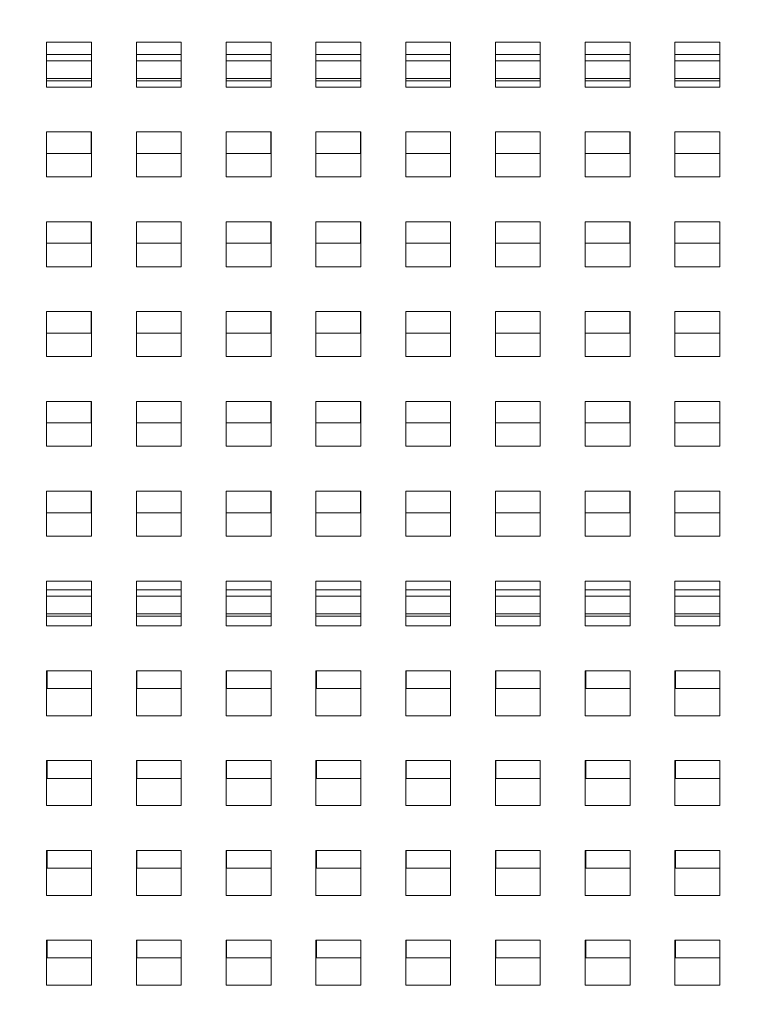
# Model space of a CAD drawing. Header units: inches. Extents: x 0 to 109, y 0 to 85.
# Tile 7 of 60: x 47.21 to 50.43, y 19.42 to 23.8. Entities that reach past the tile are written whole.
import ezdxf

# ---------------------------------------------------------------- set-up
doc = ezdxf.new("R2010")
doc.units = ezdxf.units.IN
doc.header["$MEASUREMENT"] = 0
doc.styles.add('SLDTEXTSTYLE0', font='GOTHIC.TTF', dxfattribs={"width": 0.913})
doc.dimstyles.new('SLDDIMSTYLE2', dxfattribs={"dimtxt": 0.625, "dimasz": 0.65, "dimexe": 0, "dimexo": 0.0625, "dimgap": 0.15625, "dimtad": 0, "dimtih": 1, "dimtoh": 1, "dimdec": 3, "dimrnd": 1e-09, "dimzin": 4, "dimdsep": 46, "dimtxsty": 'SLDTEXTSTYLE0', "dimblk1": 'NONE', "dimblk2": 'NONE', "dimsah": 1, "dimcen": 0, "dimadec": 0, "dimazin": 1, "dimtfac": 1, "dimtdec": 3, "dimtofl": 0, "dimtmove": 0, "dimatfit": 3, "dimldrblk": 'NONE', "dimfxl": 1, "dimfrac": 2, "dimtolj": 1, "dimtzin": 12, "dimarcsym": 0})
doc.dimstyles.new('SLDDIMSTYLE3', dxfattribs={"dimtxt": 0.625, "dimasz": 0.65, "dimexe": 0, "dimexo": 0.0625, "dimgap": 0.15625, "dimtad": 0, "dimtih": 1, "dimtoh": 1, "dimdec": 3, "dimrnd": 1e-09, "dimzin": 12, "dimdsep": 46, "dimtxsty": 'SLDTEXTSTYLE0', "dimblk1": 'NONE', "dimblk2": 'NONE', "dimsah": 1, "dimcen": 0, "dimadec": 0, "dimazin": 3, "dimtfac": 1, "dimtdec": 3, "dimtofl": 0, "dimtmove": 0, "dimatfit": 3, "dimldrblk": 'NONE', "dimfxl": 1, "dimfrac": 2, "dimtolj": 1, "dimtzin": 12, "dimarcsym": 0})

# ---------------------------------------------------------------- blocks, each defined once
blk = doc.blocks.new('_D_5')
at = {"color": 7, "linetype": 'Continuous', "lineweight": 0, "ltscale": 5}
blk.add_line((59.2861, 62.9704), (60.5361, 62.9704), dxfattribs=at)
at = {"color": 7, "linetype": 'Continuous', "lineweight": 0, "ltscale": 5, "char_height": 0.625, "attachment_point": 1, "style": 'SLDTEXTSTYLE0'}
for s, insert in [('2x', (60.8486, 63.3226)), ('%%c', (61.7105, 63.313)), ('.750', (62.5575, 63.313))]:
    blk.add_mtext(s, dxfattribs=dict(at, insert=insert))
blk = doc.blocks.new('_NONE')
blk = doc.blocks.new('_D_6')
at = {"color": 7, "linetype": 'Continuous', "lineweight": 0, "ltscale": 5}
blk.add_line((59.1721, 53.977), (60.4221, 53.977), dxfattribs=at)
at = {"color": 7, "linetype": 'Continuous', "lineweight": 0, "ltscale": 5, "char_height": 0.625, "attachment_point": 1, "style": 'SLDTEXTSTYLE0'}
for s, insert in [('2x ', (60.7346, 54.3292)), ('%%c', (61.8275, 54.3197)), ('.312', (62.6714, 54.3197))]:
    blk.add_mtext(s, dxfattribs=dict(at, insert=insert))

msp = doc.modelspace()

# ---------------------------------------------------------------- linework, layer by layer
at = {"color": 7, "linetype": 'Continuous', "lineweight": 15, "ltscale": 5}
for p, q in [((47.5325, 23.7039), (47.3325, 23.7039)), ((47.3325, 23.7039), (47.3325, 23.5039)), ((47.5325, 23.5039), (47.5325, 23.7039)), ((47.9325, 23.7039), (47.7325, 23.7039)), ((47.7325, 23.7039), (47.7325, 23.5039)), ((47.9325, 23.5039), (47.9325, 23.7039)), ((48.3325, 23.7039), (48.1325, 23.7039)), ((48.1325, 23.7039), (48.1325, 23.5039)), ((48.3325, 23.5039), (48.3325, 23.7039)), ((48.7325, 23.7039), (48.5325, 23.7039)), ((48.5325, 23.7039), (48.5325, 23.5039)), ((48.7325, 23.5039), (48.7325, 23.7039)), ((49.1325, 23.7039), (48.9325, 23.7039)), ((48.9325, 23.7039), (48.9325, 23.5039)), ((49.1325, 23.5039), (49.1325, 23.7039)), ((49.5325, 23.7039), (49.3325, 23.7039)), ((49.3325, 23.7039), (49.3325, 23.5039)), ((49.5325, 23.5039), (49.5325, 23.7039)), ((49.9325, 23.7039), (49.7325, 23.7039)), ((49.7325, 23.7039), (49.7325, 23.5039)), ((49.9325, 23.5039), (49.9325, 23.7039)), ((50.3325, 23.7039), (50.1325, 23.7039)), ((50.1325, 23.7039), (50.1325, 23.5039)), ((50.3325, 23.5039), (50.3325, 23.7039)), ((47.3325, 23.5321), (47.5325, 23.5321)), ((47.7325, 23.5321), (47.9325, 23.5321)), ((48.1325, 23.5321), (48.3325, 23.5321)), ((48.5325, 23.5321), (48.7325, 23.5321)), ((48.9325, 23.5321), (49.1325, 23.5321)), ((49.3325, 23.5321), (49.5325, 23.5321)), ((49.7325, 23.5321), (49.9325, 23.5321)), ((50.1325, 23.5321), (50.3325, 23.5321)), ((47.3325, 23.5039), (47.5325, 23.5039)), ((47.7325, 23.5039), (47.9325, 23.5039)), ((48.1325, 23.5039), (48.3325, 23.5039)), ((48.5325, 23.5039), (48.7325, 23.5039)), ((48.9325, 23.5039), (49.1325, 23.5039)), ((49.3325, 23.5039), (49.5325, 23.5039)), ((49.7325, 23.5039), (49.9325, 23.5039)), ((50.1325, 23.5039), (50.3325, 23.5039)), ((47.5325, 23.3039), (47.3325, 23.3039)), ((47.3325, 23.3039), (47.3325, 23.1039)), ((47.5318, 23.2081), (47.5318, 23.3039)), ((47.5325, 23.1039), (47.5325, 23.3039)), ((47.9325, 23.3039), (47.7325, 23.3039)), ((47.7325, 23.3039), (47.7325, 23.1039)), ((47.9318, 23.2081), (47.9318, 23.3039)), ((47.9325, 23.1039), (47.9325, 23.3039)), ((48.3325, 23.3039), (48.1325, 23.3039)), ((48.1325, 23.3039), (48.1325, 23.1039)), ((48.3318, 23.2081), (48.3318, 23.3039)), ((48.3325, 23.1039), (48.3325, 23.3039)), ((48.7325, 23.3039), (48.5325, 23.3039)), ((48.5325, 23.3039), (48.5325, 23.1039)), ((48.7318, 23.2081), (48.7318, 23.3039)), ((48.7325, 23.1039), (48.7325, 23.3039)), ((49.1325, 23.3039), (48.9325, 23.3039)), ((48.9325, 23.3039), (48.9325, 23.1039)), ((49.1318, 23.2081), (49.1318, 23.3039)), ((49.1325, 23.1039), (49.1325, 23.3039)), ((49.5325, 23.3039), (49.3325, 23.3039)), ((49.3325, 23.3039), (49.3325, 23.1039)), ((49.5318, 23.2081), (49.5318, 23.3039)), ((49.5325, 23.1039), (49.5325, 23.3039)), ((49.9325, 23.3039), (49.7325, 23.3039)), ((49.7325, 23.3039), (49.7325, 23.1039)), ((49.9318, 23.2081), (49.9318, 23.3039)), ((49.9325, 23.1039), (49.9325, 23.3039)), ((50.3325, 23.3039), (50.1325, 23.3039)), ((50.1325, 23.3039), (50.1325, 23.1039)), ((50.3318, 23.2081), (50.3318, 23.3039)), ((50.3325, 23.1039), (50.3325, 23.3039)), ((47.3325, 23.2081), (47.5318, 23.2081)), ((47.7325, 23.2081), (47.9318, 23.2081)), ((48.1325, 23.2081), (48.3318, 23.2081)), ((48.5325, 23.2081), (48.7318, 23.2081)), ((48.9325, 23.2081), (49.1318, 23.2081)), ((49.3325, 23.2081), (49.5318, 23.2081)), ((49.7325, 23.2081), (49.9318, 23.2081)), ((50.1325, 23.2081), (50.3318, 23.2081)), ((47.3325, 23.1039), (47.5325, 23.1039)), ((47.7325, 23.1039), (47.9325, 23.1039)), ((48.1325, 23.1039), (48.3325, 23.1039)), ((48.5325, 23.1039), (48.7325, 23.1039)), ((48.9325, 23.1039), (49.1325, 23.1039)), ((49.3325, 23.1039), (49.5325, 23.1039)), ((49.7325, 23.1039), (49.9325, 23.1039)), ((50.1325, 23.1039), (50.3325, 23.1039)), ((47.5325, 22.9039), (47.3325, 22.9039)), ((47.3325, 22.9039), (47.3325, 22.7039)), ((47.5318, 22.8081), (47.5318, 22.9039)), ((47.5325, 22.7039), (47.5325, 22.9039)), ((47.9325, 22.9039), (47.7325, 22.9039)), ((47.7325, 22.9039), (47.7325, 22.7039)), ((47.9318, 22.8081), (47.9318, 22.9039)), ((47.9325, 22.7039), (47.9325, 22.9039)), ((48.3325, 22.9039), (48.1325, 22.9039)), ((48.1325, 22.9039), (48.1325, 22.7039)), ((48.3318, 22.8081), (48.3318, 22.9039)), ((48.3325, 22.7039), (48.3325, 22.9039)), ((48.7325, 22.9039), (48.5325, 22.9039)), ((48.5325, 22.9039), (48.5325, 22.7039)), ((48.7318, 22.8081), (48.7318, 22.9039)), ((48.7325, 22.7039), (48.7325, 22.9039)), ((49.1325, 22.9039), (48.9325, 22.9039)), ((48.9325, 22.9039), (48.9325, 22.7039)), ((49.1318, 22.8081), (49.1318, 22.9039)), ((49.1325, 22.7039), (49.1325, 22.9039)), ((49.5325, 22.9039), (49.3325, 22.9039)), ((49.3325, 22.9039), (49.3325, 22.7039)), ((49.5318, 22.8081), (49.5318, 22.9039)), ((49.5325, 22.7039), (49.5325, 22.9039)), ((49.9325, 22.9039), (49.7325, 22.9039)), ((49.7325, 22.9039), (49.7325, 22.7039)), ((49.9318, 22.8081), (49.9318, 22.9039)), ((49.9325, 22.7039), (49.9325, 22.9039)), ((50.3325, 22.9039), (50.1325, 22.9039)), ((50.1325, 22.9039), (50.1325, 22.7039)), ((50.3318, 22.8081), (50.3318, 22.9039)), ((50.3325, 22.7039), (50.3325, 22.9039)), ((47.3325, 22.8081), (47.5318, 22.8081)), ((47.7325, 22.8081), (47.9318, 22.8081)), ((48.1325, 22.8081), (48.3318, 22.8081)), ((48.5325, 22.8081), (48.7318, 22.8081)), ((48.9325, 22.8081), (49.1318, 22.8081)), ((49.3325, 22.8081), (49.5318, 22.8081)), ((49.7325, 22.8081), (49.9318, 22.8081)), ((50.1325, 22.8081), (50.3318, 22.8081)), ((47.3325, 22.7039), (47.5325, 22.7039)), ((47.7325, 22.7039), (47.9325, 22.7039)), ((48.1325, 22.7039), (48.3325, 22.7039)), ((48.5325, 22.7039), (48.7325, 22.7039)), ((48.9325, 22.7039), (49.1325, 22.7039)), ((49.3325, 22.7039), (49.5325, 22.7039)), ((49.7325, 22.7039), (49.9325, 22.7039)), ((50.1325, 22.7039), (50.3325, 22.7039)), ((47.5325, 22.5039), (47.3325, 22.5039)), ((47.3325, 22.5039), (47.3325, 22.3039)), ((47.5318, 22.4081), (47.5318, 22.5039)), ((47.5325, 22.3039), (47.5325, 22.5039)), ((47.9325, 22.5039), (47.7325, 22.5039)), ((47.7325, 22.5039), (47.7325, 22.3039)), ((47.9318, 22.4081), (47.9318, 22.5039)), ((47.9325, 22.3039), (47.9325, 22.5039)), ((48.3325, 22.5039), (48.1325, 22.5039)), ((48.1325, 22.5039), (48.1325, 22.3039)), ((48.3318, 22.4081), (48.3318, 22.5039)), ((48.3325, 22.3039), (48.3325, 22.5039)), ((48.7325, 22.5039), (48.5325, 22.5039)), ((48.5325, 22.5039), (48.5325, 22.3039)), ((48.7318, 22.4081), (48.7318, 22.5039)), ((48.7325, 22.3039), (48.7325, 22.5039)), ((49.1325, 22.5039), (48.9325, 22.5039)), ((48.9325, 22.5039), (48.9325, 22.3039)), ((49.1318, 22.4081), (49.1318, 22.5039)), ((49.1325, 22.3039), (49.1325, 22.5039)), ((49.5325, 22.5039), (49.3325, 22.5039)), ((49.3325, 22.5039), (49.3325, 22.3039)), ((49.5318, 22.4081), (49.5318, 22.5039)), ((49.5325, 22.3039), (49.5325, 22.5039)), ((49.9325, 22.5039), (49.7325, 22.5039)), ((49.7325, 22.5039), (49.7325, 22.3039)), ((49.9318, 22.4081), (49.9318, 22.5039)), ((49.9325, 22.3039), (49.9325, 22.5039)), ((50.3325, 22.5039), (50.1325, 22.5039)), ((50.1325, 22.5039), (50.1325, 22.3039)), ((50.3318, 22.4081), (50.3318, 22.5039)), ((50.3325, 22.3039), (50.3325, 22.5039)), ((47.3325, 22.4081), (47.5318, 22.4081)), ((47.7325, 22.4081), (47.9318, 22.4081)), ((48.1325, 22.4081), (48.3318, 22.4081)), ((48.5325, 22.4081), (48.7318, 22.4081)), ((48.9325, 22.4081), (49.1318, 22.4081)), ((49.3325, 22.4081), (49.5318, 22.4081)), ((49.7325, 22.4081), (49.9318, 22.4081)), ((50.1325, 22.4081), (50.3318, 22.4081)), ((47.3325, 22.3039), (47.5325, 22.3039)), ((47.7325, 22.3039), (47.9325, 22.3039)), ((48.1325, 22.3039), (48.3325, 22.3039)), ((48.5325, 22.3039), (48.7325, 22.3039)), ((48.9325, 22.3039), (49.1325, 22.3039)), ((49.3325, 22.3039), (49.5325, 22.3039)), ((49.7325, 22.3039), (49.9325, 22.3039)), ((50.1325, 22.3039), (50.3325, 22.3039)), ((47.5325, 22.1039), (47.3325, 22.1039)), ((47.3325, 22.1039), (47.3325, 21.9039)), ((47.5318, 22.0081), (47.5318, 22.1039)), ((47.5325, 21.9039), (47.5325, 22.1039)), ((47.9325, 22.1039), (47.7325, 22.1039)), ((47.7325, 22.1039), (47.7325, 21.9039)), ((47.9318, 22.0081), (47.9318, 22.1039)), ((47.9325, 21.9039), (47.9325, 22.1039)), ((48.3325, 22.1039), (48.1325, 22.1039)), ((48.1325, 22.1039), (48.1325, 21.9039)), ((48.3318, 22.0081), (48.3318, 22.1039)), ((48.3325, 21.9039), (48.3325, 22.1039)), ((48.7325, 22.1039), (48.5325, 22.1039)), ((48.5325, 22.1039), (48.5325, 21.9039)), ((48.7318, 22.0081), (48.7318, 22.1039)), ((48.7325, 21.9039), (48.7325, 22.1039)), ((49.1325, 22.1039), (48.9325, 22.1039)), ((48.9325, 22.1039), (48.9325, 21.9039)), ((49.1318, 22.0081), (49.1318, 22.1039)), ((49.1325, 21.9039), (49.1325, 22.1039)), ((49.5325, 22.1039), (49.3325, 22.1039)), ((49.3325, 22.1039), (49.3325, 21.9039)), ((49.5318, 22.0081), (49.5318, 22.1039)), ((49.5325, 21.9039), (49.5325, 22.1039)), ((49.9325, 22.1039), (49.7325, 22.1039)), ((49.7325, 22.1039), (49.7325, 21.9039)), ((49.9318, 22.0081), (49.9318, 22.1039)), ((49.9325, 21.9039), (49.9325, 22.1039)), ((50.3325, 22.1039), (50.1325, 22.1039)), ((50.1325, 22.1039), (50.1325, 21.9039)), ((50.3318, 22.0081), (50.3318, 22.1039)), ((50.3325, 21.9039), (50.3325, 22.1039)), ((47.3325, 22.0081), (47.5318, 22.0081)), ((47.7325, 22.0081), (47.9318, 22.0081)), ((48.1325, 22.0081), (48.3318, 22.0081)), ((48.5325, 22.0081), (48.7318, 22.0081)), ((48.9325, 22.0081), (49.1318, 22.0081)), ((49.3325, 22.0081), (49.5318, 22.0081)), ((49.7325, 22.0081), (49.9318, 22.0081)), ((50.1325, 22.0081), (50.3318, 22.0081)), ((47.3325, 21.9039), (47.5325, 21.9039)), ((47.7325, 21.9039), (47.9325, 21.9039)), ((48.1325, 21.9039), (48.3325, 21.9039)), ((48.5325, 21.9039), (48.7325, 21.9039)), ((48.9325, 21.9039), (49.1325, 21.9039)), ((49.3325, 21.9039), (49.5325, 21.9039)), ((49.7325, 21.9039), (49.9325, 21.9039)), ((50.1325, 21.9039), (50.3325, 21.9039)), ((47.5325, 21.7039), (47.3325, 21.7039)), ((47.3325, 21.7039), (47.3325, 21.5039)), ((47.5318, 21.6081), (47.5318, 21.7039)), ((47.5325, 21.5039), (47.5325, 21.7039)), ((47.9325, 21.7039), (47.7325, 21.7039)), ((47.7325, 21.7039), (47.7325, 21.5039)), ((47.9318, 21.6081), (47.9318, 21.7039)), ((47.9325, 21.5039), (47.9325, 21.7039)), ((48.3325, 21.7039), (48.1325, 21.7039)), ((48.1325, 21.7039), (48.1325, 21.5039)), ((48.3318, 21.6081), (48.3318, 21.7039)), ((48.3325, 21.5039), (48.3325, 21.7039)), ((48.7325, 21.7039), (48.5325, 21.7039)), ((48.5325, 21.7039), (48.5325, 21.5039)), ((48.7318, 21.6081), (48.7318, 21.7039)), ((48.7325, 21.5039), (48.7325, 21.7039)), ((49.1325, 21.7039), (48.9325, 21.7039)), ((48.9325, 21.7039), (48.9325, 21.5039)), ((49.1318, 21.6081), (49.1318, 21.7039)), ((49.1325, 21.5039), (49.1325, 21.7039)), ((49.5325, 21.7039), (49.3325, 21.7039)), ((49.3325, 21.7039), (49.3325, 21.5039)), ((49.5318, 21.6081), (49.5318, 21.7039)), ((49.5325, 21.5039), (49.5325, 21.7039)), ((49.9325, 21.7039), (49.7325, 21.7039)), ((49.7325, 21.7039), (49.7325, 21.5039)), ((49.9318, 21.6081), (49.9318, 21.7039)), ((49.9325, 21.5039), (49.9325, 21.7039)), ((50.3325, 21.7039), (50.1325, 21.7039)), ((50.1325, 21.7039), (50.1325, 21.5039)), ((50.3318, 21.6081), (50.3318, 21.7039)), ((50.3325, 21.5039), (50.3325, 21.7039)), ((47.3325, 21.6081), (47.5318, 21.6081)), ((47.7325, 21.6081), (47.9318, 21.6081)), ((48.1325, 21.6081), (48.3318, 21.6081)), ((48.5325, 21.6081), (48.7318, 21.6081)), ((48.9325, 21.6081), (49.1318, 21.6081)), ((49.3325, 21.6081), (49.5318, 21.6081)), ((49.7325, 21.6081), (49.9318, 21.6081)), ((50.1325, 21.6081), (50.3318, 21.6081)), ((47.3325, 21.5039), (47.5325, 21.5039)), ((47.7325, 21.5039), (47.9325, 21.5039)), ((48.1325, 21.5039), (48.3325, 21.5039)), ((48.5325, 21.5039), (48.7325, 21.5039)), ((48.9325, 21.5039), (49.1325, 21.5039)), ((49.3325, 21.5039), (49.5325, 21.5039)), ((49.7325, 21.5039), (49.9325, 21.5039)), ((50.1325, 21.5039), (50.3325, 21.5039)), ((47.5325, 21.3039), (47.3325, 21.3039)), ((47.3325, 21.3039), (47.3325, 21.1039)), ((47.5325, 21.1039), (47.5325, 21.3039)), ((47.9325, 21.3039), (47.7325, 21.3039)), ((47.7325, 21.3039), (47.7325, 21.1039)), ((47.9325, 21.1039), (47.9325, 21.3039)), ((48.3325, 21.3039), (48.1325, 21.3039)), ((48.1325, 21.3039), (48.1325, 21.1039)), ((48.3325, 21.1039), (48.3325, 21.3039)), ((48.7325, 21.3039), (48.5325, 21.3039)), ((48.5325, 21.3039), (48.5325, 21.1039)), ((48.7325, 21.1039), (48.7325, 21.3039)), ((49.1325, 21.3039), (48.9325, 21.3039)), ((48.9325, 21.3039), (48.9325, 21.1039)), ((49.1325, 21.1039), (49.1325, 21.3039)), ((49.5325, 21.3039), (49.3325, 21.3039)), ((49.3325, 21.3039), (49.3325, 21.1039)), ((49.5325, 21.1039), (49.5325, 21.3039)), ((49.9325, 21.3039), (49.7325, 21.3039)), ((49.7325, 21.3039), (49.7325, 21.1039)), ((49.9325, 21.1039), (49.9325, 21.3039)), ((50.3325, 21.3039), (50.1325, 21.3039)), ((50.1325, 21.3039), (50.1325, 21.1039)), ((50.3325, 21.1039), (50.3325, 21.3039)), ((47.3325, 21.1481), (47.5325, 21.1481)), ((47.7325, 21.1481), (47.9325, 21.1481)), ((48.1325, 21.1481), (48.3325, 21.1481)), ((48.5325, 21.1481), (48.7325, 21.1481)), ((48.9325, 21.1481), (49.1325, 21.1481)), ((49.3325, 21.1481), (49.5325, 21.1481)), ((49.7325, 21.1481), (49.9325, 21.1481)), ((50.1325, 21.1481), (50.3325, 21.1481)), ((47.3325, 21.1039), (47.5325, 21.1039)), ((47.7325, 21.1039), (47.9325, 21.1039)), ((48.1325, 21.1039), (48.3325, 21.1039)), ((48.5325, 21.1039), (48.7325, 21.1039)), ((48.9325, 21.1039), (49.1325, 21.1039)), ((49.3325, 21.1039), (49.5325, 21.1039)), ((49.7325, 21.1039), (49.9325, 21.1039)), ((50.1325, 21.1039), (50.3325, 21.1039)), ((47.5325, 20.9039), (47.3325, 20.9039)), ((47.3325, 20.9039), (47.3325, 20.7039)), ((47.3348, 20.9039), (47.3348, 20.8251)), ((47.5325, 20.7039), (47.5325, 20.9039)), ((47.9325, 20.9039), (47.7325, 20.9039)), ((47.7325, 20.9039), (47.7325, 20.7039)), ((47.7348, 20.9039), (47.7348, 20.8251)), ((47.9325, 20.7039), (47.9325, 20.9039)), ((48.3325, 20.9039), (48.1325, 20.9039)), ((48.1325, 20.9039), (48.1325, 20.7039)), ((48.1348, 20.9039), (48.1348, 20.8251)), ((48.3325, 20.7039), (48.3325, 20.9039)), ((48.7325, 20.9039), (48.5325, 20.9039)), ((48.5325, 20.9039), (48.5325, 20.7039)), ((48.5348, 20.9039), (48.5348, 20.8251)), ((48.7325, 20.7039), (48.7325, 20.9039)), ((49.1325, 20.9039), (48.9325, 20.9039)), ((48.9325, 20.9039), (48.9325, 20.7039)), ((48.9348, 20.9039), (48.9348, 20.8251)), ((49.1325, 20.7039), (49.1325, 20.9039)), ((49.5325, 20.9039), (49.3325, 20.9039)), ((49.3325, 20.9039), (49.3325, 20.7039)), ((49.3348, 20.9039), (49.3348, 20.8251)), ((49.5325, 20.7039), (49.5325, 20.9039)), ((49.9325, 20.9039), (49.7325, 20.9039)), ((49.7325, 20.9039), (49.7325, 20.7039)), ((49.7348, 20.9039), (49.7348, 20.8251)), ((49.9325, 20.7039), (49.9325, 20.9039)), ((50.3325, 20.9039), (50.1325, 20.9039)), ((50.1325, 20.9039), (50.1325, 20.7039)), ((50.1348, 20.9039), (50.1348, 20.8251)), ((50.3325, 20.7039), (50.3325, 20.9039)), ((47.3348, 20.8251), (47.5325, 20.8251)), ((47.7348, 20.8251), (47.9325, 20.8251)), ((48.1348, 20.8251), (48.3325, 20.8251)), ((48.5348, 20.8251), (48.7325, 20.8251)), ((48.9348, 20.8251), (49.1325, 20.8251)), ((49.3348, 20.8251), (49.5325, 20.8251)), ((49.7348, 20.8251), (49.9325, 20.8251)), ((50.1348, 20.8251), (50.3325, 20.8251)), ((47.3325, 20.7039), (47.5325, 20.7039)), ((47.7325, 20.7039), (47.9325, 20.7039)), ((48.1325, 20.7039), (48.3325, 20.7039)), ((48.5325, 20.7039), (48.7325, 20.7039)), ((48.9325, 20.7039), (49.1325, 20.7039)), ((49.3325, 20.7039), (49.5325, 20.7039)), ((49.7325, 20.7039), (49.9325, 20.7039)), ((50.1325, 20.7039), (50.3325, 20.7039)), ((47.5325, 20.5039), (47.3325, 20.5039)), ((47.3325, 20.5039), (47.3325, 20.3039)), ((47.3348, 20.5039), (47.3348, 20.4251)), ((47.5325, 20.3039), (47.5325, 20.5039)), ((47.9325, 20.5039), (47.7325, 20.5039)), ((47.7325, 20.5039), (47.7325, 20.3039)), ((47.7348, 20.5039), (47.7348, 20.4251)), ((47.9325, 20.3039), (47.9325, 20.5039)), ((48.3325, 20.5039), (48.1325, 20.5039)), ((48.1325, 20.5039), (48.1325, 20.3039)), ((48.1348, 20.5039), (48.1348, 20.4251)), ((48.3325, 20.3039), (48.3325, 20.5039)), ((48.7325, 20.5039), (48.5325, 20.5039)), ((48.5325, 20.5039), (48.5325, 20.3039)), ((48.5348, 20.5039), (48.5348, 20.4251)), ((48.7325, 20.3039), (48.7325, 20.5039)), ((49.1325, 20.5039), (48.9325, 20.5039)), ((48.9325, 20.5039), (48.9325, 20.3039)), ((48.9348, 20.5039), (48.9348, 20.4251)), ((49.1325, 20.3039), (49.1325, 20.5039)), ((49.5325, 20.5039), (49.3325, 20.5039)), ((49.3325, 20.5039), (49.3325, 20.3039)), ((49.3348, 20.5039), (49.3348, 20.4251)), ((49.5325, 20.3039), (49.5325, 20.5039)), ((49.9325, 20.5039), (49.7325, 20.5039)), ((49.7325, 20.5039), (49.7325, 20.3039)), ((49.7348, 20.5039), (49.7348, 20.4251)), ((49.9325, 20.3039), (49.9325, 20.5039)), ((50.3325, 20.5039), (50.1325, 20.5039)), ((50.1325, 20.5039), (50.1325, 20.3039)), ((50.1348, 20.5039), (50.1348, 20.4251)), ((50.3325, 20.3039), (50.3325, 20.5039)), ((47.3348, 20.4251), (47.5325, 20.4251)), ((47.7348, 20.4251), (47.9325, 20.4251)), ((48.1348, 20.4251), (48.3325, 20.4251)), ((48.5348, 20.4251), (48.7325, 20.4251)), ((48.9348, 20.4251), (49.1325, 20.4251)), ((49.3348, 20.4251), (49.5325, 20.4251)), ((49.7348, 20.4251), (49.9325, 20.4251)), ((50.1348, 20.4251), (50.3325, 20.4251)), ((47.3325, 20.3039), (47.5325, 20.3039)), ((47.7325, 20.3039), (47.9325, 20.3039)), ((48.1325, 20.3039), (48.3325, 20.3039)), ((48.5325, 20.3039), (48.7325, 20.3039)), ((48.9325, 20.3039), (49.1325, 20.3039)), ((49.3325, 20.3039), (49.5325, 20.3039)), ((49.7325, 20.3039), (49.9325, 20.3039)), ((50.1325, 20.3039), (50.3325, 20.3039)), ((47.5325, 20.1039), (47.3325, 20.1039)), ((47.3325, 20.1039), (47.3325, 19.9039)), ((47.3348, 20.1039), (47.3348, 20.0251)), ((47.5325, 19.9039), (47.5325, 20.1039)), ((47.9325, 20.1039), (47.7325, 20.1039)), ((47.7325, 20.1039), (47.7325, 19.9039)), ((47.7348, 20.1039), (47.7348, 20.0251)), ((47.9325, 19.9039), (47.9325, 20.1039)), ((48.3325, 20.1039), (48.1325, 20.1039)), ((48.1325, 20.1039), (48.1325, 19.9039)), ((48.1348, 20.1039), (48.1348, 20.0251)), ((48.3325, 19.9039), (48.3325, 20.1039)), ((48.7325, 20.1039), (48.5325, 20.1039)), ((48.5325, 20.1039), (48.5325, 19.9039)), ((48.5348, 20.1039), (48.5348, 20.0251)), ((48.7325, 19.9039), (48.7325, 20.1039)), ((49.1325, 20.1039), (48.9325, 20.1039)), ((48.9325, 20.1039), (48.9325, 19.9039)), ((48.9348, 20.1039), (48.9348, 20.0251)), ((49.1325, 19.9039), (49.1325, 20.1039)), ((49.5325, 20.1039), (49.3325, 20.1039)), ((49.3325, 20.1039), (49.3325, 19.9039)), ((49.3348, 20.1039), (49.3348, 20.0251)), ((49.5325, 19.9039), (49.5325, 20.1039)), ((49.9325, 20.1039), (49.7325, 20.1039)), ((49.7325, 20.1039), (49.7325, 19.9039)), ((49.7348, 20.1039), (49.7348, 20.0251)), ((49.9325, 19.9039), (49.9325, 20.1039)), ((50.3325, 20.1039), (50.1325, 20.1039)), ((50.1325, 20.1039), (50.1325, 19.9039)), ((50.1348, 20.1039), (50.1348, 20.0251)), ((50.3325, 19.9039), (50.3325, 20.1039)), ((47.3348, 20.0251), (47.5325, 20.0251)), ((47.7348, 20.0251), (47.9325, 20.0251)), ((48.1348, 20.0251), (48.3325, 20.0251)), ((48.5348, 20.0251), (48.7325, 20.0251)), ((48.9348, 20.0251), (49.1325, 20.0251)), ((49.3348, 20.0251), (49.5325, 20.0251)), ((49.7348, 20.0251), (49.9325, 20.0251)), ((50.1348, 20.0251), (50.3325, 20.0251)), ((47.3325, 19.9039), (47.5325, 19.9039)), ((47.7325, 19.9039), (47.9325, 19.9039)), ((48.1325, 19.9039), (48.3325, 19.9039)), ((48.5325, 19.9039), (48.7325, 19.9039)), ((48.9325, 19.9039), (49.1325, 19.9039)), ((49.3325, 19.9039), (49.5325, 19.9039)), ((49.7325, 19.9039), (49.9325, 19.9039)), ((50.1325, 19.9039), (50.3325, 19.9039)), ((47.5325, 19.7039), (47.3325, 19.7039)), ((47.3325, 19.7039), (47.3325, 19.5039)), ((47.3348, 19.7039), (47.3348, 19.6251)), ((47.5325, 19.5039), (47.5325, 19.7039)), ((47.9325, 19.7039), (47.7325, 19.7039)), ((47.7325, 19.7039), (47.7325, 19.5039)), ((47.7348, 19.7039), (47.7348, 19.6251)), ((47.9325, 19.5039), (47.9325, 19.7039)), ((48.3325, 19.7039), (48.1325, 19.7039)), ((48.1325, 19.7039), (48.1325, 19.5039)), ((48.1348, 19.7039), (48.1348, 19.6251)), ((48.3325, 19.5039), (48.3325, 19.7039)), ((48.7325, 19.7039), (48.5325, 19.7039)), ((48.5325, 19.7039), (48.5325, 19.5039)), ((48.5348, 19.7039), (48.5348, 19.6251)), ((48.7325, 19.5039), (48.7325, 19.7039)), ((49.1325, 19.7039), (48.9325, 19.7039)), ((48.9325, 19.7039), (48.9325, 19.5039)), ((48.9348, 19.7039), (48.9348, 19.6251)), ((49.1325, 19.5039), (49.1325, 19.7039)), ((49.5325, 19.7039), (49.3325, 19.7039)), ((49.3325, 19.7039), (49.3325, 19.5039)), ((49.3348, 19.7039), (49.3348, 19.6251)), ((49.5325, 19.5039), (49.5325, 19.7039)), ((49.9325, 19.7039), (49.7325, 19.7039)), ((49.7325, 19.7039), (49.7325, 19.5039)), ((49.7348, 19.7039), (49.7348, 19.6251)), ((49.9325, 19.5039), (49.9325, 19.7039)), ((50.3325, 19.7039), (50.1325, 19.7039)), ((50.1325, 19.7039), (50.1325, 19.5039)), ((50.1348, 19.7039), (50.1348, 19.6251)), ((50.3325, 19.5039), (50.3325, 19.7039)), ((47.3348, 19.6251), (47.5325, 19.6251)), ((47.7348, 19.6251), (47.9325, 19.6251)), ((48.1348, 19.6251), (48.3325, 19.6251)), ((48.5348, 19.6251), (48.7325, 19.6251)), ((48.9348, 19.6251), (49.1325, 19.6251)), ((49.3348, 19.6251), (49.5325, 19.6251)), ((49.7348, 19.6251), (49.9325, 19.6251)), ((50.1348, 19.6251), (50.3325, 19.6251)), ((47.3325, 19.5039), (47.5325, 19.5039)), ((47.7325, 19.5039), (47.9325, 19.5039)), ((48.1325, 19.5039), (48.3325, 19.5039)), ((48.5325, 19.5039), (48.7325, 19.5039)), ((48.9325, 19.5039), (49.1325, 19.5039)), ((49.3325, 19.5039), (49.5325, 19.5039)), ((49.7325, 19.5039), (49.9325, 19.5039)), ((50.1325, 19.5039), (50.3325, 19.5039))]:
    msp.add_line(p, q, dxfattribs=at)
at = {"color": 8, "linetype": 'Continuous', "lineweight": 15, "ltscale": 5}
for p, q in [((47.5325, 23.6494), (47.3325, 23.6494)), ((47.9325, 23.6494), (47.7325, 23.6494)), ((48.3325, 23.6494), (48.1325, 23.6494)), ((48.7325, 23.6494), (48.5325, 23.6494)), ((49.1325, 23.6494), (48.9325, 23.6494)), ((49.5325, 23.6494), (49.3325, 23.6494)), ((49.9325, 23.6494), (49.7325, 23.6494)), ((50.3325, 23.6494), (50.1325, 23.6494)), ((47.3325, 23.6209), (47.5325, 23.6209)), ((47.7325, 23.6209), (47.9325, 23.6209)), ((48.1325, 23.6209), (48.3325, 23.6209)), ((48.5325, 23.6209), (48.7325, 23.6209)), ((48.9325, 23.6209), (49.1325, 23.6209)), ((49.3325, 23.6209), (49.5325, 23.6209)), ((49.7325, 23.6209), (49.9325, 23.6209)), ((50.1325, 23.6209), (50.3325, 23.6209)), ((47.3325, 23.5421), (47.5325, 23.5421)), ((47.7325, 23.5421), (47.9325, 23.5421)), ((48.1325, 23.5421), (48.3325, 23.5421)), ((48.5325, 23.5421), (48.7325, 23.5421)), ((48.9325, 23.5421), (49.1325, 23.5421)), ((49.3325, 23.5421), (49.5325, 23.5421)), ((49.7325, 23.5421), (49.9325, 23.5421)), ((50.1325, 23.5421), (50.3325, 23.5421)), ((47.5325, 21.2654), (47.3325, 21.2654)), ((47.3325, 21.2369), (47.5325, 21.2369)), ((47.9325, 21.2654), (47.7325, 21.2654)), ((47.7325, 21.2369), (47.9325, 21.2369)), ((48.3325, 21.2654), (48.1325, 21.2654)), ((48.1325, 21.2369), (48.3325, 21.2369)), ((48.7325, 21.2654), (48.5325, 21.2654)), ((48.5325, 21.2369), (48.7325, 21.2369)), ((49.1325, 21.2654), (48.9325, 21.2654)), ((48.9325, 21.2369), (49.1325, 21.2369)), ((49.5325, 21.2654), (49.3325, 21.2654)), ((49.3325, 21.2369), (49.5325, 21.2369)), ((49.9325, 21.2654), (49.7325, 21.2654)), ((49.7325, 21.2369), (49.9325, 21.2369)), ((50.3325, 21.2654), (50.1325, 21.2654)), ((50.1325, 21.2369), (50.3325, 21.2369)), ((47.3325, 21.1581), (47.5325, 21.1581)), ((47.7325, 21.1581), (47.9325, 21.1581)), ((48.1325, 21.1581), (48.3325, 21.1581)), ((48.5325, 21.1581), (48.7325, 21.1581)), ((48.9325, 21.1581), (49.1325, 21.1581)), ((49.3325, 21.1581), (49.5325, 21.1581)), ((49.7325, 21.1581), (49.9325, 21.1581)), ((50.1325, 21.1581), (50.3325, 21.1581))]:
    msp.add_line(p, q, dxfattribs=at)

# ---------------------------------------------------------------- dimensions: what is measured, and where the dimension line sits
at = {"color": 7, "linetype": 'Continuous', "lineweight": 0, "ltscale": 5}
for p1, text, dimstyle, picture, middle in [((0.514, 0.5454), '2x<>', 'SLDDIMSTYLE2', '_D_5', (62.5005, 62.9704)), ((0.2315, 0.2088), '2x <>', 'SLDDIMSTYLE3', '_D_6', (62.5005, 53.977))]:
    dim = msp.add_diameter_dim_2p(p1=p1, p2=(0, 0), text=text, dimstyle=dimstyle, dxfattribs=at)
    dim.commit()
    dim.dimension.update_dxf_attribs({"geometry": picture, "text_midpoint": middle, "dimtype": 163})

doc.saveas('drawing.dxf')
